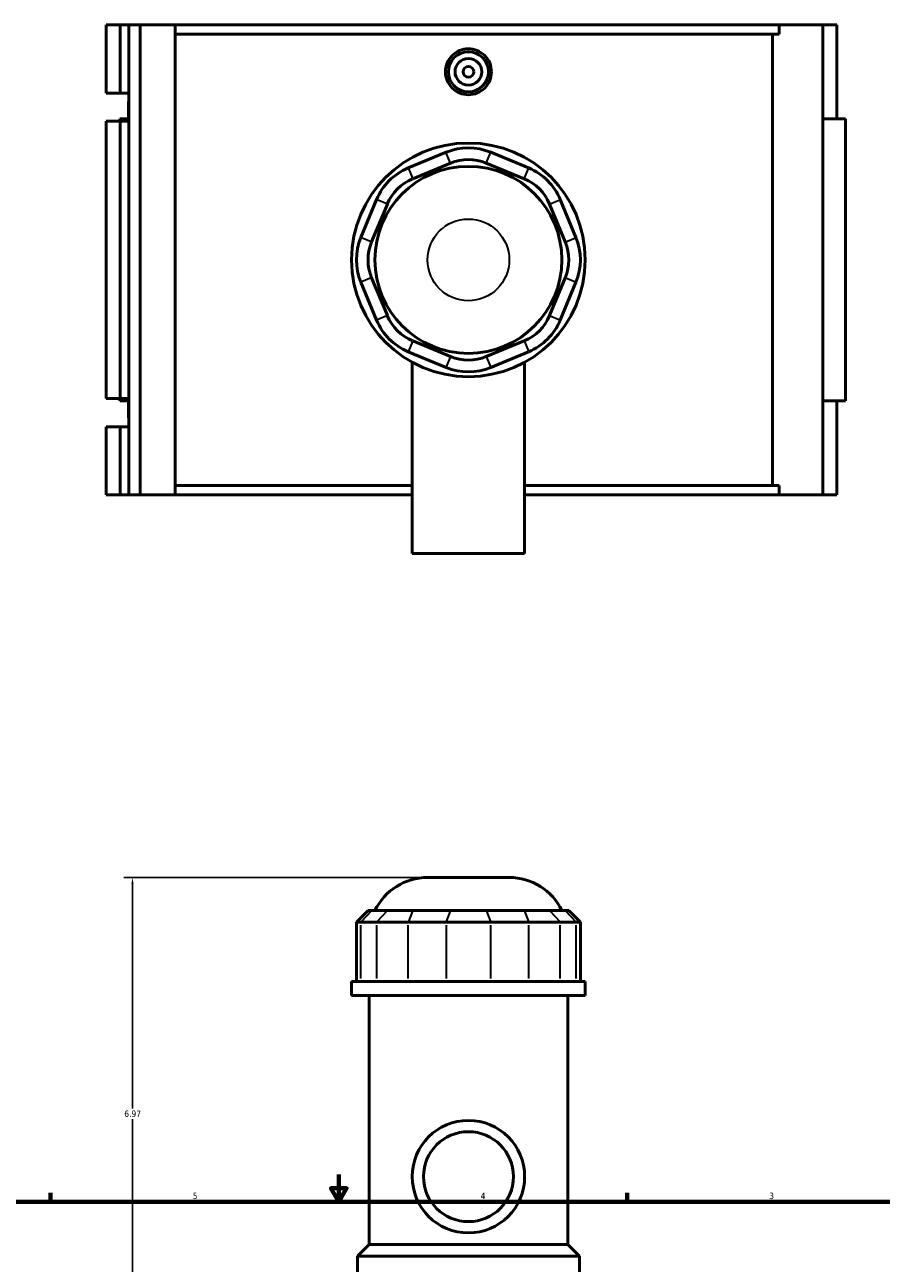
# Model space of a CAD drawing. Header units: inches. Extents: x -2 to 50.6, y -2.4 to 49.1.
# Tile 5 of 8: x 12.4 to 25, y 20.1 to 38.3. Entities that reach past the tile are written whole.
import ezdxf

# ---------------------------------------------------------------- set-up
doc = ezdxf.new("R2010")
doc.units = ezdxf.units.IN
doc.header["$MEASUREMENT"] = 0
for name, color, linetype, lineweight in [('Border (ANSI)', 7, 'Continuous', 70), ('Dimension (ANSI)', 7, 'Continuous', 25), ('Visible (ANSI)', 7, 'Continuous', 50), ('Visible Narrow (ANSI)', 7, 'Continuous', 35)]:
    doc.layers.add(name, color=color, linetype=linetype, lineweight=lineweight)
doc.styles.add('Note Text (ANSI)', font='tahoma.ttf')
doc.dimstyles.new('Default (ANSI)', dxfattribs={"dimtxt": 0.094488, "dimasz": 0.098425, "dimexe": 0.125, "dimexo": 0.0625, "dimgap": 0.031496, "dimtad": 0, "dimtih": 1, "dimtoh": 1, "dimrnd": 1e-08, "dimzin": 4, "dimdsep": 46, "dimtxsty": 'Note Text (ANSI)', "dimcen": 0.09, "dimdle": 0.393701, "dimclrd": 256, "dimclre": 256, "dimclrt": 5, "dimadec": 0, "dimazin": 1, "dimtfac": 1, "dimtofl": 0, "dimtmove": 0, "dimatfit": 3, "dimfxl": 1, "dimtolj": 1, "dimtzin": 4, "dimlwd": -1, "dimlwe": -1, "dimarcsym": 0})

# ---------------------------------------------------------------- blocks, each defined once
blk = doc.blocks.new('Borders Default Border')
at = {"layer": 'Border (ANSI)'}
for p, q in [((12.75, 21), (12.75, 21.134)), ((21.25, 21), (21.25, 21.134))]:
    blk.add_line(p, q, dxfattribs=at)
at = {"layer": 'Border (ANSI)', "flags": 128}
for points in [[(17, 21.4), (17, 21), (16.885, 21.2), (17.115, 21.2), (17, 21)], [(0.5, 1), (0.5, 21), (33.5, 21), (33.5, 1), (0.5, 1)]]:
    blk.add_lwpolyline(points, dxfattribs=at)
at = {"layer": 'Border (ANSI)', "color": 5, "true_color": 0x0000ff, "char_height": 0.0945, "attachment_point": 7, "style": 'Note Text (ANSI)'}
for s, insert in [('5', (14.847, 21.038)), ('4', (19.092, 21.04)), ('3', (23.346, 21.038))]:
    blk.add_mtext(s, dxfattribs=dict(at, insert=insert))
blk = doc.blocks.new('*D10')
at = {"layer": 'Defpoints', "color": 0, "transparency": 16777216}
for p in [(13.959, 25.78), (18.31, 25.78), (18.912, 18.81)]:
    blk.add_point(p, dxfattribs=at)
at = {"layer": 'Dimension (ANSI)', "transparency": 16777216}
for p, q in [((18.248, 25.78), (13.834, 25.78)), ((13.959, 25.682), (13.959, 22.376)), ((13.959, 18.909), (13.959, 22.215)), ((18.849, 18.81), (13.834, 18.81))]:
    blk.add_line(p, q, dxfattribs=at)
for points in [[(13.943, 25.682), (13.976, 25.682), (13.959, 25.78)], [(13.943, 18.909), (13.976, 18.909), (13.959, 18.81)]]:
    blk.add_solid(points, dxfattribs=at)
at = {"layer": 'Dimension (ANSI)', "color": 5, "transparency": 16777216, "insert": (13.838, 22.345), "char_height": 0.0945, "attachment_point": 1, "style": 'Note Text (ANSI)'}
blk.add_mtext('\\A1;6.97', dxfattribs=at)

msp = doc.modelspace()

# ---------------------------------------------------------------- linework, layer by layer
at = {"layer": 'Visible (ANSI)'}
for p, q in [((13.572, 38.349), (13.572, 37.343)), ((13.572, 38.349), (13.778, 38.349)), ((13.778, 38.349), (13.907, 38.349)), ((13.778, 38.349), (13.778, 37.343)), ((13.907, 38.349), (13.907, 37.343)), ((13.907, 38.349), (14.072, 38.349)), ((14.072, 38.349), (14.072, 31.419)), ((14.072, 38.349), (14.59, 38.349)), ((14.59, 38.349), (14.59, 31.419)), ((14.59, 38.349), (23.494, 38.349)), ((24.135, 38.349), (23.494, 38.349)), ((23.494, 38.211), (23.494, 38.349)), ((24.343, 38.349), (24.135, 38.349)), ((24.135, 38.349), (24.135, 31.419)), ((24.343, 38.349), (24.343, 36.963)), ((23.494, 38.211), (14.59, 38.211)), ((23.397, 31.558), (23.397, 38.211)), ((13.572, 37.343), (13.778, 37.343)), ((13.778, 37.343), (13.907, 37.343)), ((13.907, 37.343), (13.907, 37.244)), ((13.907, 37.244), (13.907, 37.167)), ((13.902, 37.206), (13.902, 36.963)), ((13.907, 37.167), (13.907, 36.93)), ((13.778, 36.93), (13.572, 36.93)), ((13.572, 36.93), (13.572, 32.839)), ((13.907, 36.963), (13.773, 36.963)), ((13.773, 36.963), (13.773, 36.93)), ((13.907, 36.93), (13.778, 36.93)), ((13.778, 36.93), (13.778, 32.839)), ((13.907, 36.93), (13.907, 32.839)), ((24.472, 36.963), (24.135, 36.963)), ((24.472, 36.963), (24.472, 32.805)), ((18.582, 36.47), (18.024, 36.238)), ((19.8, 36.238), (19.241, 36.47)), ((18.09, 36.079), (18.648, 36.311)), ((19.175, 36.311), (19.734, 36.079)), ((17.558, 35.772), (17.326, 35.214)), ((17.485, 35.148), (17.717, 35.706)), ((20.107, 35.706), (20.338, 35.148)), ((20.497, 35.214), (20.266, 35.772)), ((17.326, 34.555), (17.558, 33.996)), ((17.717, 34.062), (17.485, 34.621)), ((20.338, 34.621), (20.107, 34.062)), ((20.266, 33.996), (20.497, 34.555)), ((18.648, 33.458), (18.09, 33.689)), ((19.734, 33.689), (19.175, 33.458)), ((18.024, 33.53), (18.582, 33.299)), ((19.241, 33.299), (19.8, 33.53)), ((18.083, 33.375), (18.083, 30.554)), ((19.741, 33.375), (19.741, 30.554)), ((13.572, 32.839), (13.778, 32.839)), ((13.773, 32.839), (13.773, 32.805)), ((13.773, 32.805), (13.907, 32.805)), ((13.778, 32.839), (13.907, 32.839)), ((13.902, 32.805), (13.902, 32.563)), ((13.907, 32.839), (13.907, 32.601)), ((24.135, 32.805), (24.472, 32.805)), ((24.343, 32.805), (24.343, 31.419)), ((13.907, 32.601), (13.907, 32.524)), ((13.907, 32.524), (13.907, 32.425)), ((13.778, 32.425), (13.572, 32.425)), ((13.572, 32.425), (13.572, 31.419)), ((13.907, 32.425), (13.778, 32.425)), ((13.778, 32.425), (13.778, 31.419)), ((13.907, 32.425), (13.907, 31.419)), ((13.572, 31.419), (13.778, 31.419)), ((13.778, 31.419), (13.907, 31.419)), ((13.907, 31.419), (14.072, 31.419)), ((14.072, 31.419), (14.59, 31.419)), ((18.083, 31.558), (14.59, 31.558)), ((14.59, 31.419), (18.083, 31.419)), ((23.494, 31.558), (19.741, 31.558)), ((19.741, 31.419), (23.494, 31.419)), ((23.494, 31.419), (23.494, 31.558)), ((23.494, 31.419), (24.135, 31.419)), ((24.135, 31.419), (24.343, 31.419)), ((18.083, 30.554), (19.741, 30.554)), ((18.31, 25.78), (19.514, 25.78)), ((17.433, 25.292), (17.261, 25.12)), ((17.433, 25.292), (17.485, 25.292)), ((17.717, 25.292), (17.485, 25.292)), ((17.717, 25.292), (18.09, 25.292)), ((18.648, 25.292), (18.09, 25.292)), ((18.648, 25.292), (19.175, 25.292)), ((19.734, 25.292), (19.175, 25.292)), ((19.734, 25.292), (20.107, 25.292)), ((20.338, 25.292), (20.107, 25.292)), ((20.338, 25.292), (20.391, 25.292)), ((20.391, 25.292), (20.563, 25.12)), ((17.326, 25.12), (17.261, 25.12)), ((17.261, 25.12), (17.261, 24.247)), ((17.326, 25.12), (17.558, 25.12)), ((18.024, 25.12), (17.558, 25.12)), ((18.024, 25.12), (18.582, 25.12)), ((19.241, 25.12), (18.582, 25.12)), ((19.241, 25.12), (19.8, 25.12)), ((20.266, 25.12), (19.8, 25.12)), ((20.266, 25.12), (20.497, 25.12)), ((20.563, 25.12), (20.497, 25.12)), ((20.563, 25.12), (20.563, 24.247)), ((20.634, 24.247), (17.19, 24.247)), ((17.19, 24.038), (17.19, 24.247)), ((20.634, 24.038), (20.634, 24.247)), ((20.634, 24.038), (17.19, 24.038)), ((17.448, 20.368), (17.448, 24.038)), ((20.376, 20.368), (20.376, 24.038)), ((17.448, 20.368), (17.276, 20.196)), ((20.376, 20.368), (17.448, 20.368)), ((20.376, 20.368), (20.548, 20.196)), ((20.548, 20.196), (17.276, 20.196)), ((17.276, 19.435), (17.276, 20.196)), ((20.548, 19.435), (20.548, 20.196))]:
    msp.add_line(p, q, dxfattribs=at)
for centre, radius in [((18.912, 37.656), 0.295), ((18.912, 37.656), 0.197), ((18.912, 37.656), 0.0787), ((18.912, 34.884), 1.722), ((18.912, 34.884), 1.378), ((18.912, 21.37), 0.829), ((18.912, 21.37), 0.663)]:
    msp.add_circle(centre, radius, dxfattribs=at)
for centre, radius, start, end in [((14.04, 37.206), 0.138, 163.8293, 196.1707), ((18.912, 35.674), 0.861, 67.5, 112.5), ((18.912, 35.674), 0.689, 67.5, 112.5), ((18.353, 35.443), 0.861, 112.5, 157.5), ((19.471, 35.443), 0.861, 22.5, 67.5), ((18.353, 35.443), 0.689, 112.5, 157.5), ((19.471, 35.443), 0.689, 22.5, 67.5), ((18.122, 34.884), 0.861, 157.5, 202.5), ((18.122, 34.884), 0.689, 157.5, 202.5), ((19.702, 34.884), 0.689, 337.5, 22.5), ((19.702, 34.884), 0.861, 337.5, 22.5), ((18.353, 34.326), 0.861, 202.5, 247.5), ((18.353, 34.326), 0.689, 202.5, 247.5), ((19.471, 34.326), 0.689, 292.5, 337.5), ((19.471, 34.326), 0.861, 292.5, 337.5), ((18.912, 34.094), 0.689, 247.5, 292.5), ((18.912, 34.094), 0.861, 247.5, 292.5), ((14.04, 32.563), 0.138, 163.8293, 196.1707), ((18.31, 24.919), 0.861, 90, 154.3197), ((19.514, 24.919), 0.861, 25.6803, 90)]:
    msp.add_arc(centre, radius, start, end, dxfattribs=at)
msp.add_open_spline([(19.251, 37.656), (19.251, 37.614), (19.243, 37.568), (19.208, 37.485), (19.182, 37.447), (19.121, 37.387), (19.083, 37.361), (19, 37.326), (18.954, 37.318), (18.869, 37.318), (18.824, 37.326), (18.74, 37.361), (18.702, 37.387), (18.642, 37.447), (18.616, 37.485), (18.581, 37.568), (18.573, 37.614), (18.573, 37.699), (18.581, 37.744), (18.616, 37.828), (18.642, 37.866), (18.702, 37.926), (18.74, 37.952), (18.824, 37.986), (18.869, 37.995), (18.954, 37.995), (19, 37.986), (19.083, 37.952), (19.121, 37.926), (19.182, 37.866), (19.208, 37.828), (19.243, 37.744), (19.251, 37.699), (19.251, 37.656)], degree=3, knots=[0, 0, 0, 0, 0.324424, 0.324424, 0.648848, 0.648848, 0.973051, 0.973051, 1.297254, 1.297254, 1.621457, 1.621457, 1.94566, 1.94566, 2.270085, 2.270085, 2.594509, 2.594509, 2.918933, 2.918933, 3.243357, 3.243357, 3.56756, 3.56756, 3.891763, 3.891763, 4.215966, 4.215966, 4.540169, 4.540169, 4.864594, 4.864594, 5.189018, 5.189018, 5.189018, 5.189018], dxfattribs=at)
at = {"layer": 'Visible Narrow (ANSI)'}
for p, q in [((18.645, 36.319), (18.586, 36.462)), ((19.179, 36.319), (19.238, 36.462)), ((18.027, 36.23), (18.086, 36.087)), ((19.737, 36.087), (19.797, 36.23)), ((17.709, 35.71), (17.566, 35.769)), ((20.115, 35.71), (20.258, 35.769)), ((17.477, 35.151), (17.334, 35.21)), ((20.346, 35.151), (20.49, 35.21)), ((17.477, 34.617), (17.334, 34.558)), ((20.346, 34.617), (20.49, 34.558)), ((17.709, 34.059), (17.566, 33.999)), ((20.115, 34.059), (20.258, 33.999)), ((18.086, 33.681), (18.027, 33.538)), ((19.737, 33.681), (19.797, 33.538)), ((18.645, 33.45), (18.586, 33.307)), ((19.179, 33.45), (19.238, 33.307)), ((17.477, 25.284), (17.334, 25.129)), ((17.709, 25.284), (17.566, 25.129)), ((18.086, 25.284), (18.027, 25.129)), ((18.645, 25.284), (18.586, 25.129)), ((19.179, 25.284), (19.238, 25.129)), ((19.737, 25.284), (19.797, 25.129)), ((20.115, 25.284), (20.258, 25.129)), ((20.346, 25.284), (20.49, 25.129)), ((17.326, 24.291), (17.326, 25.077)), ((17.558, 25.077), (17.558, 24.291)), ((18.024, 24.291), (18.024, 25.077)), ((18.582, 25.077), (18.582, 24.291)), ((19.241, 24.291), (19.241, 25.077)), ((19.8, 25.077), (19.8, 24.291)), ((20.266, 24.291), (20.266, 25.077)), ((20.497, 25.077), (20.497, 24.291))]:
    msp.add_line(p, q, dxfattribs=at)
msp.add_circle((18.912, 34.884), 0.602, dxfattribs=at)

# ---------------------------------------------------------------- block references
msp.add_blockref('Borders Default Border', (0, 0))

# ---------------------------------------------------------------- dimensions: what is measured, and where the dimension line sits
at = {"layer": 'Dimension (ANSI)'}
dim = msp.add_linear_dim(base=(13.959, 25.78), p1=(18.912, 18.81), p2=(18.31, 25.78), angle=90, dimstyle='Default (ANSI)', override={"dimgap": 0.031496, "dimdec": 2, "dimtol": 0, "dimlim": 0, "dimtp": 0, "dimtm": 0, "dimtdec": 2, "dimatfit": 1}, dxfattribs=at)
dim.commit()
dim.dimension.update_dxf_attribs({"geometry": '*D10', "text_midpoint": (13.959, 22.295), "dimtype": 160})

doc.saveas('drawing.dxf')
